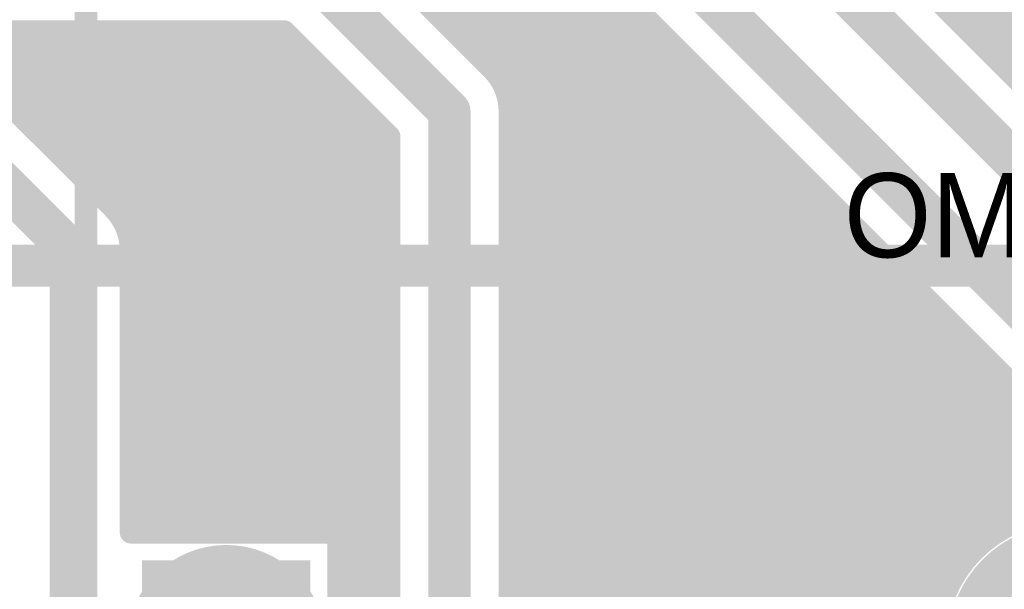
# Model space of a CAD drawing. Extents: x 7.17 to 14.1, y 4 to 11.75.
# Tile 169 of 214: x 10.26 to 10.61, y 8.43 to 8.64. Entities that reach past the tile are written whole.
import ezdxf

# ---------------------------------------------------------------- set-up
doc = ezdxf.new("R2010")
doc.units = 0
doc.layers.get('0').update_dxf_attribs({"linetype": 'CONTINUOUS'})
for name, color, linetype in [('BOTTOMLAYER', 5, 'CONTINUOUS'), ('BOTTOMSOLDER', 6, 'CONTINUOUS'), ('INTERNALPLANE1', 76, 'CONTINUOUS'), ('MECHANICAL1', 6, 'CONTINUOUS'), ('MULTILAYER', 9, 'CONTINUOUS'), ('TOPLAYER', 1, 'CONTINUOUS'), ('TOPOVERLAY', 2, 'CONTINUOUS'), ('TOPSOLDER', 216, 'CONTINUOUS')]:
    doc.layers.add(name, color=color, linetype=linetype)

# ---------------------------------------------------------------- blocks, each defined once
blk = doc.blocks.new('RELAY44_28')
at = {"layer": 'BOTTOMSOLDER', "const_width": 0.0375}
blk.add_lwpolyline([(0.28125, 0, 1), (0.31875, 0, 1)], format="xyb", close=True, dxfattribs=at)
at = {"layer": 'BOTTOMSOLDER'}
blk.add_solid([(0.03, -0.03), (0.03, 0.03), (-0.03, -0.03), (-0.03, 0.03)], dxfattribs=at)
at = {"layer": 'MECHANICAL1', "const_width": 0.008}
blk.add_lwpolyline([(-0.05, -0.05), (-0.05, 0.35)], dxfattribs=at)
at = {"layer": 'MULTILAYER', "const_width": 0.0335}
blk.add_lwpolyline([(0.28325, 0, 1), (0.31675, 0, 1)], format="xyb", close=True, dxfattribs=at)
at = {"layer": 'MULTILAYER'}
blk.add_solid([(0.026, -0.026), (0.026, 0.026), (-0.026, -0.026), (-0.026, 0.026)], dxfattribs=at)
at = {"layer": 'TOPOVERLAY', "const_width": 0.008}
blk.add_lwpolyline([(-0.05, -0.05), (-0.05, 0.35)], dxfattribs=at)
at = {"layer": 'TOPSOLDER', "const_width": 0.0375}
blk.add_lwpolyline([(0.28125, 0, 1), (0.31875, 0, 1)], format="xyb", close=True, dxfattribs=at)
at = {"layer": 'TOPSOLDER'}
blk.add_solid([(0.03, -0.03), (0.03, 0.03), (-0.03, -0.03), (-0.03, 0.03)], dxfattribs=at)

msp = doc.modelspace()

# ---------------------------------------------------------------- linework, layer by layer
at = {"layer": 'BOTTOMLAYER'}
for points, const_width in [([(10.40481, 8.8285), (10.66181, 8.5715)], 0.008), ([(10.411881, 8.8285), (10.668881, 8.5715)], 0.008), ([(10.418952, 8.8285), (10.675952, 8.5715)], 0.008), ([(10.607641, 8.620668), (10.815473, 8.8285)], 0.008), ([(10.418107, 8.810203), (10.65681, 8.5715)], 0.008), ([(10.402904, 8.795), (10.647904, 8.55)], 0.015), ([(10.382904, 8.765), (10.627904, 8.52)], 0.015), ([(10.36253, 8.7435), (10.646537, 8.459493)], 0.008), ([(10.369601, 8.7435), (10.794291, 8.31881)], 0.008), ([(10.373998, 8.7435), (10.612701, 8.504797)], 0.008), ([(10.368362, 8.730597), (10.63699, 8.461968)], 0.008), ([(10.370982, 8.720906), (10.62939, 8.462497)], 0.008), ([(10.371375, 8.713442), (10.622844, 8.461972)], 0.008), ([(10.370645, 8.7071), (10.617025, 8.460721)], 0.008), ([(10.369154, 8.70152), (10.611771, 8.458903)], 0.008), ([(10.367069, 8.696534), (10.606993, 8.45661)], 0.008), ([(10.364481, 8.692051), (10.602638, 8.453895)], 0.008), ([(10.361439, 8.688022), (10.598672, 8.450789)], 0.008), ([(10.406311, 8.638542), (10.442634, 8.674865)], 0.008), ([(10.604106, 8.624204), (10.653921, 8.674019)], 0.008), ([(10.37465, 8.670203), (10.42465, 8.620203)], 0.008), ([(10.409846, 8.635006), (10.446169, 8.671329)], 0.008), ([(10.413382, 8.631471), (10.449705, 8.667794)], 0.008), ([(10.589963, 8.638346), (10.620133, 8.668516)], 0.008), ([(10.593499, 8.634811), (10.626324, 8.667635)], 0.008), ([(10.597035, 8.631275), (10.633388, 8.667628)], 0.008), ([(10.60057, 8.627739), (10.64186, 8.669029)], 0.008), ([(10.416917, 8.627935), (10.45324, 8.664258)], 0.008), ([(10.420453, 8.6244), (10.456776, 8.660723)], 0.008), ([(10.359447, 8.655), (10.409447, 8.605)], 0.015), ([(10.423989, 8.620864), (10.460311, 8.657187)], 0.008), ([(10.42725, 8.617054), (10.463847, 8.653651)], 0.008), ([(10.429642, 8.612376), (10.467382, 8.650116)], 0.008), ([(10.430891, 8.606553), (10.470918, 8.64658)], 0.008), ([(10.430947, 8.599538), (10.474454, 8.643045)], 0.008), ([(10.430947, 8.592467), (10.477989, 8.639509)], 0.008), ([(10.430947, 8.585396), (10.481525, 8.635974)], 0.008), ([(10.22681, 8.6335), (10.350541, 8.6335)], 0.008), ([(10.22681, 8.6335), (10.28965, 8.57066)], 0.008), ([(10.232112, 8.6335), (10.387947, 8.477665)], 0.008), ([(10.239183, 8.6335), (10.387947, 8.484736)], 0.008), ([(10.239793, 8.620517), (10.252776, 8.6335)], 0.008), ([(10.243328, 8.616981), (10.259847, 8.6335)], 0.008), ([(10.246254, 8.6335), (10.387947, 8.491808)], 0.008), ([(10.246864, 8.613446), (10.266918, 8.6335)], 0.008), ([(10.250399, 8.60991), (10.273989, 8.6335)], 0.008), ([(10.253326, 8.6335), (10.387947, 8.498879)], 0.008), ([(10.253935, 8.606375), (10.28106, 8.6335)], 0.008), ([(10.25747, 8.602839), (10.288131, 8.6335)], 0.008), ([(10.260397, 8.6335), (10.387947, 8.50595)], 0.008), ([(10.261006, 8.599304), (10.295202, 8.6335)], 0.008), ([(10.264541, 8.595768), (10.302274, 8.6335)], 0.008), ([(10.267468, 8.6335), (10.387947, 8.513021)], 0.008), ([(10.268077, 8.592232), (10.309345, 8.6335)], 0.008), ([(10.271613, 8.588697), (10.316416, 8.6335)], 0.008), ([(10.274539, 8.6335), (10.387947, 8.520092)], 0.008), ([(10.275148, 8.585161), (10.323487, 8.6335)], 0.008), ([(10.278684, 8.581626), (10.330558, 8.6335)], 0.008), ([(10.28161, 8.6335), (10.387947, 8.527163)], 0.008), ([(10.282219, 8.57809), (10.337629, 8.6335)], 0.008), ([(10.285755, 8.574555), (10.3447, 8.6335)], 0.008), ([(10.288681, 8.6335), (10.387947, 8.534234)], 0.008), ([(10.28929, 8.571019), (10.351156, 8.632885)], 0.008), ([(10.295752, 8.6335), (10.387947, 8.541305)], 0.008), ([(10.302823, 8.6335), (10.387947, 8.548376)], 0.008), ([(10.309894, 8.6335), (10.387947, 8.555447)], 0.008), ([(10.316966, 8.6335), (10.387947, 8.562518)], 0.008), ([(10.324037, 8.6335), (10.387947, 8.56959)], 0.008), ([(10.331108, 8.6335), (10.387947, 8.576661)], 0.008), ([(10.338179, 8.6335), (10.387947, 8.583732)], 0.008), ([(10.34525, 8.6335), (10.387947, 8.590803)], 0.008), ([(10.350541, 8.6335), (10.387947, 8.596094)], 0.008), ([(10.430947, 8.578325), (10.48506, 8.632438)], 0.008), ([(10.204904, 8.625), (10.274447, 8.555457)], 0.015), ([(10.29249, 8.567148), (10.354692, 8.62935)], 0.008), ([(10.430947, 8.571254), (10.488596, 8.628903)], 0.008), ([(10.2948, 8.562386), (10.358227, 8.625814)], 0.008), ([(10.430947, 8.564183), (10.492131, 8.625367)], 0.008), ([(10.295924, 8.55644), (10.361763, 8.622278)], 0.008), ([(10.430947, 8.557112), (10.495667, 8.621832)], 0.008), ([(10.295947, 8.549391), (10.365298, 8.618743)], 0.008), ([(10.430947, 8.55004), (10.499202, 8.618296)], 0.008), ([(10.295947, 8.54232), (10.368834, 8.615207)], 0.008), ([(10.430947, 8.542969), (10.502738, 8.61476)], 0.008), ([(10.295947, 8.535249), (10.37237, 8.611672)], 0.008), ([(10.429412, 8.612978), (10.595083, 8.447307)], 0.008), ([(10.430947, 8.535898), (10.506274, 8.611225)], 0.008), ([(10.295947, 8.528178), (10.375905, 8.608136)], 0.008), ([(10.409447, 8.319543), (10.409447, 8.605)], 0.015), ([(10.430947, 8.528827), (10.509809, 8.607689)], 0.008), ([(10.295947, 8.521107), (10.379441, 8.604601)], 0.008), ([(10.430947, 8.319543), (10.430947, 8.605)], 0.008), ([(10.430947, 8.604372), (10.591867, 8.443451)], 0.008), ([(10.430947, 8.521756), (10.513345, 8.604154)], 0.008), ([(10.295947, 8.514036), (10.382976, 8.601065)], 0.008), ([(10.430947, 8.514685), (10.51688, 8.600618)], 0.008), ([(10.295947, 8.506965), (10.386512, 8.59753)], 0.008), ([(10.387947, 8.328449), (10.387947, 8.596094)], 0.008), ([(10.430947, 8.597301), (10.589037, 8.43921)], 0.008), ([(10.430947, 8.507614), (10.520416, 8.597083)], 0.008), ([(10.430947, 8.500543), (10.523951, 8.593547)], 0.008), ([(10.295947, 8.499894), (10.387947, 8.591894)], 0.008), ([(10.430947, 8.590229), (10.586618, 8.434559)], 0.008), ([(10.430947, 8.493472), (10.527487, 8.590011)], 0.008), ([(10.430947, 8.486401), (10.531022, 8.586476)], 0.008), ([(10.295947, 8.492823), (10.387947, 8.584823)], 0.008), ([(10.430947, 8.583158), (10.584655, 8.42945)], 0.008), ([(10.430947, 8.47933), (10.534558, 8.58294)], 0.008), ([(10.430947, 8.472258), (10.538094, 8.579405)], 0.008), ([(10.295947, 8.485751), (10.387947, 8.577751)], 0.008), ([(10.430947, 8.576087), (10.583227, 8.423807)], 0.008), ([(10.430947, 8.465187), (10.541629, 8.575869)], 0.008), ([(10.430947, 8.458116), (10.545165, 8.572334)], 0.008), ([(10.295947, 8.47868), (10.387947, 8.57068)], 0.008), ([(10.430947, 8.569016), (10.58247, 8.417494)], 0.008), ([(10.430947, 8.451045), (10.5487, 8.568798)], 0.008), ([(10.293875, 8.564666), (10.387947, 8.470594)], 0.008), ([(10.430947, 8.443974), (10.552236, 8.565263)], 0.008), ([(10.295947, 8.471609), (10.387947, 8.563609)], 0.008), ([(10.430947, 8.561945), (10.582642, 8.41025)], 0.008), ([(10.430947, 8.436903), (10.555771, 8.561727)], 0.008), ([(10.274447, 8.355), (10.274447, 8.555457)], 0.015), ([(10.430947, 8.429832), (10.559307, 8.558192)], 0.008), ([(10.295947, 8.464538), (10.387947, 8.556538)], 0.008), ([(10.295947, 8.555523), (10.387947, 8.463523)], 0.008), ([(10.295947, 8.455), (10.295947, 8.555457)], 0.008), ([(10.430947, 8.554874), (10.58438, 8.40144)], 0.008), ([(10.430947, 8.422761), (10.562842, 8.554656)], 0.008), ([(10.430947, 8.41569), (10.566378, 8.55112)], 0.008), ([(10.295947, 8.457467), (10.387947, 8.549467)], 0.008), ([(10.295947, 8.548452), (10.387947, 8.456452)], 0.008), ([(10.430947, 8.547803), (10.590993, 8.387757)], 0.008), ([(10.430947, 8.408618), (10.569913, 8.547585)], 0.008), ([(10.430947, 8.401547), (10.573449, 8.544049)], 0.008), ([(10.295947, 8.541381), (10.387947, 8.449381)], 0.008), ([(10.300551, 8.455), (10.387947, 8.542396)], 0.008), ([(10.430947, 8.540732), (10.799009, 8.172669)], 0.008), ([(10.430947, 8.394476), (10.576985, 8.540514)], 0.008), ([(10.430947, 8.387405), (10.58052, 8.536978)], 0.008), ([(10.295947, 8.53431), (10.387947, 8.44231)], 0.008), ([(10.307622, 8.455), (10.387947, 8.535325)], 0.008), ([(10.430947, 8.533661), (10.795474, 8.169134)], 0.008), ([(10.430947, 8.380334), (10.584056, 8.533443)], 0.008), ([(10.430947, 8.373263), (10.587591, 8.529907)], 0.008), ([(10.295947, 8.527239), (10.368186, 8.455)], 0.008), ([(10.314693, 8.455), (10.387947, 8.528254)], 0.008), ([(10.430947, 8.52659), (10.791938, 8.165598)], 0.008), ([(10.430947, 8.366192), (10.591127, 8.526372)], 0.008), ([(10.430947, 8.359121), (10.594662, 8.522836)], 0.008), ([(10.295947, 8.520168), (10.361115, 8.455)], 0.008), ([(10.321764, 8.455), (10.387947, 8.521183)], 0.008), ([(10.430947, 8.519519), (10.788403, 8.162063)], 0.008), ([(10.430947, 8.35205), (10.598198, 8.5193)], 0.008), ([(10.430947, 8.344979), (10.601733, 8.515765)], 0.008), ([(10.295947, 8.513096), (10.354043, 8.455)], 0.008), ([(10.328835, 8.455), (10.387947, 8.514112)], 0.008), ([(10.430947, 8.512447), (10.784867, 8.158527)], 0.008), ([(10.430947, 8.337908), (10.605269, 8.512229)], 0.008), ([(10.430947, 8.330836), (10.608804, 8.508694)], 0.008), ([(10.295947, 8.506025), (10.346972, 8.455)], 0.008), ([(10.335907, 8.455), (10.387947, 8.507041)], 0.008), ([(10.430947, 8.505376), (10.781332, 8.154992)], 0.008), ([(10.430947, 8.323765), (10.61234, 8.505158)], 0.008), ([(10.430727, 8.316474), (10.616211, 8.501958)], 0.008), ([(10.295947, 8.498954), (10.339901, 8.455)], 0.008), ([(10.342978, 8.455), (10.387947, 8.499969)], 0.008), ([(10.371404, 8.25008), (10.620972, 8.499648)], 0.008), ([(10.371404, 8.243009), (10.626918, 8.498523)], 0.008), ([(10.371404, 8.235938), (10.633966, 8.4985)], 0.008), ([(10.371404, 8.228867), (10.641037, 8.4985)], 0.008), ([(10.430947, 8.498305), (10.777796, 8.151456)], 0.008), ([(10.605146, 8.455537), (10.648108, 8.4985)], 0.008), ([(10.295947, 8.491883), (10.33283, 8.455)], 0.008), ([(10.350049, 8.455), (10.387947, 8.492898)], 0.008), ([(10.430947, 8.491234), (10.774261, 8.147921)], 0.008), ([(10.295947, 8.484812), (10.325759, 8.455)], 0.008), ([(10.35712, 8.455), (10.387947, 8.485827)], 0.008), ([(10.430947, 8.484163), (10.770725, 8.144385)], 0.008), ([(10.295947, 8.477741), (10.318688, 8.455)], 0.008), ([(10.364191, 8.455), (10.387947, 8.478756)], 0.008), ([(10.430947, 8.477092), (10.767189, 8.14085)], 0.008), ([(10.295947, 8.47067), (10.311617, 8.455)], 0.008), ([(10.369904, 8.453642), (10.387947, 8.471685)], 0.008), ([(10.430947, 8.470021), (10.763654, 8.137314)], 0.008), ([(10.295947, 8.463599), (10.304546, 8.455)], 0.008), ([(10.369904, 8.446571), (10.387947, 8.464614)], 0.008), ([(10.430947, 8.46295), (10.760118, 8.133779)], 0.008), ([(10.369904, 8.4395), (10.387947, 8.457543)], 0.008), ([(10.430947, 8.455879), (10.756583, 8.130243)], 0.008), ([(10.295947, 8.455), (10.369904, 8.455)], 0.008), ([(10.369904, 8.375), (10.369904, 8.455)], 0.008), ([(10.369904, 8.453282), (10.387947, 8.435239)], 0.008), ([(10.369904, 8.432429), (10.387947, 8.450472)], 0.008), ([(10.430947, 8.448807), (10.753047, 8.126707)], 0.008), ([(10.369904, 8.446211), (10.387947, 8.428168)], 0.008), ([(10.369904, 8.425358), (10.387947, 8.443401)], 0.008), ([(10.430947, 8.441736), (10.749512, 8.123172)], 0.008), ([(10.369904, 8.439139), (10.387947, 8.421097)], 0.008), ([(10.371404, 8.221796), (10.589367, 8.439758)], 0.008), ([(10.369904, 8.418287), (10.387947, 8.436329)], 0.008), ([(10.430947, 8.434665), (10.745976, 8.119636)], 0.008), ([(10.369904, 8.432068), (10.387947, 8.414025)], 0.008)]:
    msp.add_lwpolyline(points, dxfattribs=dict(at, const_width=const_width))
for points, const_width in [([(10.404311, 8.638542, 1), (10.408311, 8.638542, 1)], 0.004), ([(10.475989, 8.639509, 1), (10.479989, 8.639509, 1)], 0.004), ([(10.587964, 8.638346, 1), (10.591964, 8.638346, 1)], 0.004), ([(10.407846, 8.635006, 1), (10.411846, 8.635006, 1)], 0.004), ([(10.479525, 8.635974, 1), (10.483525, 8.635974, 1)], 0.004), ([(10.591499, 8.634811, 1), (10.595499, 8.634811, 1)], 0.004), ([(10.250776, 8.6335, 1), (10.254776, 8.6335, 1)], 0.004), ([(10.251326, 8.6335, 1), (10.255326, 8.6335, 1)], 0.004), ([(10.257847, 8.6335, 1), (10.261847, 8.6335, 1)], 0.004), ([(10.258397, 8.6335, 1), (10.262397, 8.6335, 1)], 0.004), ([(10.264918, 8.6335, 1), (10.268918, 8.6335, 1)], 0.004), ([(10.265468, 8.6335, 1), (10.269468, 8.6335, 1)], 0.004), ([(10.271989, 8.6335, 1), (10.275989, 8.6335, 1)], 0.004), ([(10.272539, 8.6335, 1), (10.276539, 8.6335, 1)], 0.004), ([(10.27906, 8.6335, 1), (10.28306, 8.6335, 1)], 0.004), ([(10.27961, 8.6335, 1), (10.28361, 8.6335, 1)], 0.004), ([(10.286131, 8.6335, 1), (10.290131, 8.6335, 1)], 0.004), ([(10.286681, 8.6335, 1), (10.290681, 8.6335, 1)], 0.004), ([(10.293202, 8.6335, 1), (10.297202, 8.6335, 1)], 0.004), ([(10.293752, 8.6335, 1), (10.297752, 8.6335, 1)], 0.004), ([(10.300273, 8.6335, 1), (10.304274, 8.6335, 1)], 0.004), ([(10.300823, 8.6335, 1), (10.304823, 8.6335, 1)], 0.004), ([(10.307345, 8.6335, 1), (10.311345, 8.6335, 1)], 0.004), ([(10.307894, 8.6335, 1), (10.311894, 8.6335, 1)], 0.004), ([(10.314416, 8.6335, 1), (10.318416, 8.6335, 1)], 0.004), ([(10.314965, 8.6335, 1), (10.318965, 8.6335, 1)], 0.004), ([(10.321487, 8.6335, 1), (10.325487, 8.6335, 1)], 0.004), ([(10.322037, 8.6335, 1), (10.326037, 8.6335, 1)], 0.004), ([(10.328558, 8.6335, 1), (10.332558, 8.6335, 1)], 0.004), ([(10.329108, 8.6335, 1), (10.333108, 8.6335, 1)], 0.004), ([(10.335629, 8.6335, 1), (10.339629, 8.6335, 1)], 0.004), ([(10.336179, 8.6335, 1), (10.340179, 8.6335, 1)], 0.004), ([(10.3427, 8.6335, 1), (10.3467, 8.6335, 1)], 0.004), ([(10.34325, 8.6335, 1), (10.34725, 8.6335, 1)], 0.004), ([(10.348541, 8.6335, 1), (10.352541, 8.6335, 1)], 0.004), ([(10.348541, 8.6335, 1), (10.352541, 8.6335, 1)], 0.004), ([(10.349156, 8.632885, 1), (10.353156, 8.632885, 1)], 0.004), ([(10.411382, 8.631471, 1), (10.415382, 8.631471, 1)], 0.004), ([(10.48306, 8.632438, 1), (10.48706, 8.632438, 1)], 0.004), ([(10.595035, 8.631275, 1), (10.599035, 8.631275, 1)], 0.004), ([(10.352692, 8.62935, 1), (10.356692, 8.62935, 1)], 0.004), ([(10.414917, 8.627935, 1), (10.418917, 8.627935, 1)], 0.004), ([(10.486596, 8.628903, 1), (10.490596, 8.628903, 1)], 0.004), ([(10.59857, 8.627739, 1), (10.60257, 8.627739, 1)], 0.004), ([(10.356227, 8.625814, 1), (10.360227, 8.625814, 1)], 0.004), ([(10.418453, 8.6244, 1), (10.422453, 8.6244, 1)], 0.004), ([(10.490131, 8.625367, 1), (10.494131, 8.625367, 1)], 0.004), ([(10.602106, 8.624204, 1), (10.606106, 8.624204, 1)], 0.004), ([(10.359763, 8.622278, 1), (10.363763, 8.622278, 1)], 0.004), ([(10.421988, 8.620864, 1), (10.425989, 8.620864, 1)], 0.004), ([(10.493667, 8.621832, 1), (10.497667, 8.621832, 1)], 0.004), ([(10.605641, 8.620668, 1), (10.609641, 8.620668, 1)], 0.004), ([(10.363299, 8.618743, 1), (10.367299, 8.618743, 1)], 0.004), ([(10.42265, 8.620203, 1), (10.42665, 8.620203, 1)], 0.004), ([(10.42265, 8.620203, 1), (10.42665, 8.620203, 1)], 0.004), ([(10.42265, 8.620203, 1), (10.42665, 8.620203, 1)], 0.004), ([(10.497202, 8.618296, 1), (10.501202, 8.618296, 1)], 0.004), ([(10.366834, 8.615207, 1), (10.370834, 8.615207, 1)], 0.004), ([(10.42525, 8.617054, 1), (10.42925, 8.617054, 1)], 0.004), ([(10.500738, 8.61476, 1), (10.504738, 8.61476, 1)], 0.004), ([(10.37037, 8.611672, 1), (10.37437, 8.611672, 1)], 0.004), ([(10.427412, 8.612978, 1), (10.431412, 8.612978, 1)], 0.004), ([(10.427642, 8.612376, 1), (10.431642, 8.612376, 1)], 0.004), ([(10.504274, 8.611225, 1), (10.508273, 8.611225, 1)], 0.004), ([(10.373905, 8.608136, 1), (10.377905, 8.608136, 1)], 0.004), ([(10.405697, 8.605, 1), (10.413197, 8.605, 1)], 0.0075), ([(10.405697, 8.605, 1), (10.413197, 8.605, 1)], 0.0075), ([(10.507809, 8.607689, 1), (10.511809, 8.607689, 1)], 0.004), ([(10.251935, 8.606375, 1), (10.255935, 8.606375, 1)], 0.004), ([(10.377441, 8.604601, 1), (10.381441, 8.604601, 1)], 0.004), ([(10.428891, 8.606553, 1), (10.432891, 8.606553, 1)], 0.004), ([(10.428947, 8.605, 1), (10.432947, 8.605, 1)], 0.004), ([(10.428947, 8.605, 1), (10.432947, 8.605, 1)], 0.004), ([(10.428947, 8.605, 1), (10.432947, 8.605, 1)], 0.004), ([(10.428947, 8.604372, 1), (10.432947, 8.604372, 1)], 0.004), ([(10.511345, 8.604154, 1), (10.515345, 8.604154, 1)], 0.004), ([(10.25547, 8.602839, 1), (10.25947, 8.602839, 1)], 0.004), ([(10.380976, 8.601065, 1), (10.384976, 8.601065, 1)], 0.004), ([(10.51488, 8.600618, 1), (10.51888, 8.600618, 1)], 0.004), ([(10.259006, 8.599304, 1), (10.263006, 8.599304, 1)], 0.004), ([(10.384512, 8.59753, 1), (10.388512, 8.59753, 1)], 0.004), ([(10.385947, 8.596094, 1), (10.389947, 8.596094, 1)], 0.004), ([(10.385947, 8.596094, 1), (10.389947, 8.596094, 1)], 0.004), ([(10.428947, 8.599538, 1), (10.432947, 8.599538, 1)], 0.004), ([(10.428947, 8.597301, 1), (10.432947, 8.597301, 1)], 0.004), ([(10.518416, 8.597083, 1), (10.522416, 8.597083, 1)], 0.004), ([(10.262541, 8.595768, 1), (10.266542, 8.595768, 1)], 0.004), ([(10.521951, 8.593547, 1), (10.525951, 8.593547, 1)], 0.004), ([(10.266077, 8.592232, 1), (10.270077, 8.592232, 1)], 0.004), ([(10.385947, 8.591894, 1), (10.389947, 8.591894, 1)], 0.004), ([(10.385947, 8.590803, 1), (10.389947, 8.590803, 1)], 0.004), ([(10.428947, 8.592467, 1), (10.432947, 8.592467, 1)], 0.004), ([(10.428947, 8.590229, 1), (10.432947, 8.590229, 1)], 0.004), ([(10.525487, 8.590011, 1), (10.529487, 8.590011, 1)], 0.004), ([(10.269613, 8.588697, 1), (10.273613, 8.588697, 1)], 0.004), ([(10.529022, 8.586476, 1), (10.533022, 8.586476, 1)], 0.004), ([(10.273148, 8.585161, 1), (10.277148, 8.585161, 1)], 0.004), ([(10.385947, 8.584823, 1), (10.389947, 8.584823, 1)], 0.004), ([(10.385947, 8.583732, 1), (10.389947, 8.583732, 1)], 0.004), ([(10.428947, 8.585396, 1), (10.432947, 8.585396, 1)], 0.004), ([(10.428947, 8.583158, 1), (10.432947, 8.583158, 1)], 0.004), ([(10.532558, 8.58294, 1), (10.536558, 8.58294, 1)], 0.004), ([(10.276684, 8.581626, 1), (10.280684, 8.581626, 1)], 0.004), ([(10.536093, 8.579405, 1), (10.540093, 8.579405, 1)], 0.004), ([(10.280219, 8.57809, 1), (10.284219, 8.57809, 1)], 0.004), ([(10.385947, 8.577751, 1), (10.389947, 8.577751, 1)], 0.004), ([(10.385947, 8.576661, 1), (10.389947, 8.576661, 1)], 0.004), ([(10.428947, 8.578325, 1), (10.432947, 8.578325, 1)], 0.004), ([(10.428947, 8.576087, 1), (10.432947, 8.576087, 1)], 0.004), ([(10.539629, 8.575869, 1), (10.543629, 8.575869, 1)], 0.004), ([(10.283755, 8.574555, 1), (10.287755, 8.574555, 1)], 0.004), ([(10.543165, 8.572334, 1), (10.547165, 8.572334, 1)], 0.004), ([(10.28729, 8.571019, 1), (10.29129, 8.571019, 1)], 0.004), ([(10.28765, 8.57066, 1), (10.29165, 8.57066, 1)], 0.004), ([(10.28765, 8.57066, 1), (10.29165, 8.57066, 1)], 0.004), ([(10.28765, 8.57066, 1), (10.29165, 8.57066, 1)], 0.004), ([(10.385947, 8.57068, 1), (10.389947, 8.57068, 1)], 0.004), ([(10.385947, 8.56959, 1), (10.389947, 8.56959, 1)], 0.004), ([(10.428947, 8.571254, 1), (10.432947, 8.571254, 1)], 0.004), ([(10.428947, 8.569016, 1), (10.432947, 8.569016, 1)], 0.004), ([(10.5467, 8.568798, 1), (10.5507, 8.568798, 1)], 0.004), ([(10.290491, 8.567148, 1), (10.294491, 8.567148, 1)], 0.004), ([(10.291875, 8.564666, 1), (10.295875, 8.564666, 1)], 0.004), ([(10.550236, 8.565263, 1), (10.554236, 8.565263, 1)], 0.004), ([(10.2928, 8.562386, 1), (10.2968, 8.562386, 1)], 0.004), ([(10.385947, 8.563609, 1), (10.389947, 8.563609, 1)], 0.004), ([(10.385947, 8.562518, 1), (10.389947, 8.562518, 1)], 0.004), ([(10.428947, 8.564183, 1), (10.432947, 8.564183, 1)], 0.004), ([(10.428947, 8.561945, 1), (10.432947, 8.561945, 1)], 0.004), ([(10.553771, 8.561727, 1), (10.557771, 8.561727, 1)], 0.004), ([(10.270697, 8.555457, 1), (10.278197, 8.555457, 1)], 0.0075), ([(10.270697, 8.555457, 1), (10.278197, 8.555457, 1)], 0.0075), ([(10.557307, 8.558192, 1), (10.561307, 8.558192, 1)], 0.004), ([(10.293924, 8.55644, 1), (10.297925, 8.55644, 1)], 0.004), ([(10.293947, 8.555523, 1), (10.297947, 8.555523, 1)], 0.004), ([(10.293947, 8.555457, 1), (10.297947, 8.555457, 1)], 0.004), ([(10.293947, 8.555457, 1), (10.297947, 8.555457, 1)], 0.004), ([(10.293947, 8.555457, 1), (10.297947, 8.555457, 1)], 0.004), ([(10.385947, 8.556538, 1), (10.389947, 8.556538, 1)], 0.004), ([(10.385947, 8.555447, 1), (10.389947, 8.555447, 1)], 0.004), ([(10.428947, 8.557112, 1), (10.432947, 8.557112, 1)], 0.004), ([(10.428947, 8.554874, 1), (10.432947, 8.554874, 1)], 0.004), ([(10.560842, 8.554656, 1), (10.564842, 8.554656, 1)], 0.004), ([(10.564378, 8.55112, 1), (10.568378, 8.55112, 1)], 0.004), ([(10.293947, 8.549391, 1), (10.297947, 8.549391, 1)], 0.004), ([(10.293947, 8.548452, 1), (10.297947, 8.548452, 1)], 0.004), ([(10.385947, 8.549467, 1), (10.389947, 8.549467, 1)], 0.004), ([(10.385947, 8.548376, 1), (10.389947, 8.548376, 1)], 0.004), ([(10.428947, 8.55004, 1), (10.432947, 8.55004, 1)], 0.004), ([(10.428947, 8.547803, 1), (10.432947, 8.547803, 1)], 0.004), ([(10.567913, 8.547585, 1), (10.571913, 8.547585, 1)], 0.004), ([(10.571449, 8.544049, 1), (10.575449, 8.544049, 1)], 0.004), ([(10.293947, 8.54232, 1), (10.297947, 8.54232, 1)], 0.004), ([(10.293947, 8.541381, 1), (10.297947, 8.541381, 1)], 0.004), ([(10.385947, 8.542396, 1), (10.389947, 8.542396, 1)], 0.004), ([(10.385947, 8.541305, 1), (10.389947, 8.541305, 1)], 0.004), ([(10.428947, 8.542969, 1), (10.432947, 8.542969, 1)], 0.004), ([(10.428947, 8.540732, 1), (10.432947, 8.540732, 1)], 0.004), ([(10.574984, 8.540514, 1), (10.578985, 8.540514, 1)], 0.004), ([(10.57852, 8.536978, 1), (10.58252, 8.536978, 1)], 0.004), ([(10.293947, 8.535249, 1), (10.297947, 8.535249, 1)], 0.004), ([(10.293947, 8.53431, 1), (10.297947, 8.53431, 1)], 0.004), ([(10.385947, 8.535325, 1), (10.389947, 8.535325, 1)], 0.004), ([(10.385947, 8.534234, 1), (10.389947, 8.534234, 1)], 0.004), ([(10.428947, 8.535898, 1), (10.432947, 8.535898, 1)], 0.004), ([(10.428947, 8.533661, 1), (10.432947, 8.533661, 1)], 0.004), ([(10.582056, 8.533443, 1), (10.586056, 8.533443, 1)], 0.004), ([(10.585591, 8.529907, 1), (10.589591, 8.529907, 1)], 0.004), ([(10.293947, 8.528178, 1), (10.297947, 8.528178, 1)], 0.004), ([(10.293947, 8.527239, 1), (10.297947, 8.527239, 1)], 0.004), ([(10.385947, 8.528254, 1), (10.389947, 8.528254, 1)], 0.004), ([(10.385947, 8.527163, 1), (10.389947, 8.527163, 1)], 0.004), ([(10.428947, 8.528827, 1), (10.432947, 8.528827, 1)], 0.004), ([(10.428947, 8.52659, 1), (10.432947, 8.52659, 1)], 0.004), ([(10.589127, 8.526372, 1), (10.593127, 8.526372, 1)], 0.004), ([(10.592662, 8.522836, 1), (10.596662, 8.522836, 1)], 0.004), ([(10.293947, 8.521107, 1), (10.297947, 8.521107, 1)], 0.004), ([(10.293947, 8.520168, 1), (10.297947, 8.520168, 1)], 0.004), ([(10.385947, 8.521183, 1), (10.389947, 8.521183, 1)], 0.004), ([(10.385947, 8.520092, 1), (10.389947, 8.520092, 1)], 0.004), ([(10.428947, 8.521756, 1), (10.432947, 8.521756, 1)], 0.004), ([(10.428947, 8.519519, 1), (10.432947, 8.519519, 1)], 0.004), ([(10.596198, 8.5193, 1), (10.600198, 8.5193, 1)], 0.004), ([(10.599733, 8.515765, 1), (10.603733, 8.515765, 1)], 0.004), ([(10.293947, 8.514036, 1), (10.297947, 8.514036, 1)], 0.004), ([(10.293947, 8.513096, 1), (10.297947, 8.513096, 1)], 0.004), ([(10.385947, 8.514112, 1), (10.389947, 8.514112, 1)], 0.004), ([(10.385947, 8.513021, 1), (10.389947, 8.513021, 1)], 0.004), ([(10.428947, 8.514685, 1), (10.432947, 8.514685, 1)], 0.004), ([(10.428947, 8.512447, 1), (10.432947, 8.512447, 1)], 0.004), ([(10.603269, 8.512229, 1), (10.607269, 8.512229, 1)], 0.004), ([(10.606805, 8.508694, 1), (10.610805, 8.508694, 1)], 0.004), ([(10.293947, 8.506965, 1), (10.297947, 8.506965, 1)], 0.004), ([(10.293947, 8.506025, 1), (10.297947, 8.506025, 1)], 0.004), ([(10.385947, 8.507041, 1), (10.389947, 8.507041, 1)], 0.004), ([(10.385947, 8.50595, 1), (10.389947, 8.50595, 1)], 0.004), ([(10.428947, 8.507614, 1), (10.432947, 8.507614, 1)], 0.004), ([(10.428947, 8.505376, 1), (10.432947, 8.505376, 1)], 0.004), ([(10.293947, 8.499894, 1), (10.297947, 8.499894, 1)], 0.004), ([(10.293947, 8.498954, 1), (10.297947, 8.498954, 1)], 0.004), ([(10.385947, 8.499969, 1), (10.389947, 8.499969, 1)], 0.004), ([(10.385947, 8.498879, 1), (10.389947, 8.498879, 1)], 0.004), ([(10.428947, 8.500543, 1), (10.432947, 8.500543, 1)], 0.004), ([(10.428947, 8.498305, 1), (10.432947, 8.498305, 1)], 0.004), ([(10.293947, 8.492823, 1), (10.297947, 8.492823, 1)], 0.004), ([(10.293947, 8.491883, 1), (10.297947, 8.491883, 1)], 0.004), ([(10.385947, 8.492898, 1), (10.389947, 8.492898, 1)], 0.004), ([(10.385947, 8.491808, 1), (10.389947, 8.491808, 1)], 0.004), ([(10.428947, 8.493472, 1), (10.432947, 8.493472, 1)], 0.004), ([(10.428947, 8.491234, 1), (10.432947, 8.491234, 1)], 0.004), ([(10.293947, 8.485751, 1), (10.297947, 8.485751, 1)], 0.004), ([(10.293947, 8.484812, 1), (10.297947, 8.484812, 1)], 0.004), ([(10.385947, 8.485827, 1), (10.389947, 8.485827, 1)], 0.004), ([(10.385947, 8.484736, 1), (10.389947, 8.484736, 1)], 0.004), ([(10.428947, 8.486401, 1), (10.432947, 8.486401, 1)], 0.004), ([(10.428947, 8.484163, 1), (10.432947, 8.484163, 1)], 0.004), ([(10.293947, 8.47868, 1), (10.297947, 8.47868, 1)], 0.004), ([(10.293947, 8.477741, 1), (10.297947, 8.477741, 1)], 0.004), ([(10.385947, 8.478756, 1), (10.389947, 8.478756, 1)], 0.004), ([(10.385947, 8.477665, 1), (10.389947, 8.477665, 1)], 0.004), ([(10.428947, 8.47933, 1), (10.432947, 8.47933, 1)], 0.004), ([(10.428947, 8.477092, 1), (10.432947, 8.477092, 1)], 0.004), ([(10.293947, 8.471609, 1), (10.297947, 8.471609, 1)], 0.004), ([(10.293947, 8.47067, 1), (10.297947, 8.47067, 1)], 0.004), ([(10.385947, 8.471685, 1), (10.389947, 8.471685, 1)], 0.004), ([(10.385947, 8.470594, 1), (10.389947, 8.470594, 1)], 0.004), ([(10.428947, 8.472258, 1), (10.432947, 8.472258, 1)], 0.004), ([(10.428947, 8.470021, 1), (10.432947, 8.470021, 1)], 0.004), ([(10.293947, 8.464538, 1), (10.297947, 8.464538, 1)], 0.004), ([(10.293947, 8.463599, 1), (10.297947, 8.463599, 1)], 0.004), ([(10.385947, 8.464614, 1), (10.389947, 8.464614, 1)], 0.004), ([(10.385947, 8.463523, 1), (10.389947, 8.463523, 1)], 0.004), ([(10.428947, 8.465187, 1), (10.432947, 8.465187, 1)], 0.004), ([(10.428947, 8.46295, 1), (10.432947, 8.46295, 1)], 0.004), ([(10.677404, 8.415, 1), (10.582404, 8.415, 1)], 0.008), ([(10.293947, 8.457467, 1), (10.297947, 8.457467, 1)], 0.004), ([(10.385947, 8.457543, 1), (10.389947, 8.457543, 1)], 0.004), ([(10.385947, 8.456452, 1), (10.389947, 8.456452, 1)], 0.004), ([(10.428947, 8.458116, 1), (10.432947, 8.458116, 1)], 0.004), ([(10.428947, 8.455879, 1), (10.432947, 8.455879, 1)], 0.004), ([(10.604994, 8.45661, 1), (10.608994, 8.45661, 1)], 0.004), ([(10.293947, 8.455, 1), (10.297947, 8.455, 1)], 0.004), ([(10.293947, 8.455, 1), (10.297947, 8.455, 1)], 0.004), ([(10.298551, 8.455, 1), (10.302551, 8.455, 1)], 0.004), ([(10.302546, 8.455, 1), (10.306546, 8.455, 1)], 0.004), ([(10.305622, 8.455, 1), (10.309622, 8.455, 1)], 0.004), ([(10.309617, 8.455, 1), (10.313617, 8.455, 1)], 0.004), ([(10.312693, 8.455, 1), (10.316693, 8.455, 1)], 0.004), ([(10.316688, 8.455, 1), (10.320688, 8.455, 1)], 0.004), ([(10.319764, 8.455, 1), (10.323764, 8.455, 1)], 0.004), ([(10.323759, 8.455, 1), (10.327759, 8.455, 1)], 0.004), ([(10.326835, 8.455, 1), (10.330835, 8.455, 1)], 0.004), ([(10.33083, 8.455, 1), (10.33483, 8.455, 1)], 0.004), ([(10.333906, 8.455, 1), (10.337907, 8.455, 1)], 0.004), ([(10.337901, 8.455, 1), (10.341901, 8.455, 1)], 0.004), ([(10.340978, 8.455, 1), (10.344978, 8.455, 1)], 0.004), ([(10.344972, 8.455, 1), (10.348972, 8.455, 1)], 0.004), ([(10.348049, 8.455, 1), (10.352049, 8.455, 1)], 0.004), ([(10.352044, 8.455, 1), (10.356044, 8.455, 1)], 0.004), ([(10.35512, 8.455, 1), (10.35912, 8.455, 1)], 0.004), ([(10.359115, 8.455, 1), (10.363115, 8.455, 1)], 0.004), ([(10.362191, 8.455, 1), (10.366191, 8.455, 1)], 0.004), ([(10.366186, 8.455, 1), (10.370186, 8.455, 1)], 0.004), ([(10.367904, 8.455, 1), (10.371904, 8.455, 1)], 0.004), ([(10.367904, 8.455, 1), (10.371904, 8.455, 1)], 0.004), ([(10.367904, 8.453642, 1), (10.371904, 8.453642, 1)], 0.004), ([(10.367904, 8.453282, 1), (10.371904, 8.453282, 1)], 0.004), ([(10.600637, 8.453895, 1), (10.604638, 8.453895, 1)], 0.004), ([(10.603146, 8.455537, 1), (10.607146, 8.455537, 1)], 0.004), ([(10.385947, 8.450472, 1), (10.389947, 8.450472, 1)], 0.004), ([(10.385947, 8.449381, 1), (10.389947, 8.449381, 1)], 0.004), ([(10.428947, 8.451045, 1), (10.432947, 8.451045, 1)], 0.004), ([(10.428947, 8.448807, 1), (10.432947, 8.448807, 1)], 0.004), ([(10.596672, 8.450789, 1), (10.600672, 8.450789, 1)], 0.004), ([(10.367904, 8.446571, 1), (10.371904, 8.446571, 1)], 0.004), ([(10.367904, 8.446211, 1), (10.371904, 8.446211, 1)], 0.004), ([(10.593083, 8.447307, 1), (10.597083, 8.447307, 1)], 0.004), ([(10.385947, 8.443401, 1), (10.389947, 8.443401, 1)], 0.004), ([(10.385947, 8.44231, 1), (10.389947, 8.44231, 1)], 0.004), ([(10.428947, 8.443974, 1), (10.432947, 8.443974, 1)], 0.004), ([(10.428947, 8.441736, 1), (10.432947, 8.441736, 1)], 0.004), ([(10.589868, 8.443451, 1), (10.593867, 8.443451, 1)], 0.004), ([(10.367904, 8.4395, 1), (10.371904, 8.4395, 1)], 0.004), ([(10.367904, 8.439139, 1), (10.371904, 8.439139, 1)], 0.004), ([(10.587037, 8.43921, 1), (10.591037, 8.43921, 1)], 0.004), ([(10.587367, 8.439758, 1), (10.591367, 8.439758, 1)], 0.004), ([(10.385947, 8.436329, 1), (10.389947, 8.436329, 1)], 0.004), ([(10.385947, 8.435239, 1), (10.389947, 8.435239, 1)], 0.004), ([(10.428947, 8.436903, 1), (10.432947, 8.436903, 1)], 0.004), ([(10.428947, 8.434665, 1), (10.432947, 8.434665, 1)], 0.004), ([(10.367904, 8.432429, 1), (10.371904, 8.432429, 1)], 0.004), ([(10.367904, 8.432068, 1), (10.371904, 8.432068, 1)], 0.004), ([(10.584618, 8.434559, 1), (10.588618, 8.434559, 1)], 0.004)]:
    msp.add_lwpolyline(points, format="xyb", close=True, dxfattribs=dict(at, const_width=const_width))
at = {"layer": 'BOTTOMLAYER', "const_width": 0.008}
for points in [[(10.42465, 8.620203, -0.198912), (10.430947, 8.605)], [(10.42465, 8.620203, -0.198912), (10.430947, 8.605)], [(10.28965, 8.57066, -0.198912), (10.295947, 8.555457)], [(10.28965, 8.57066, -0.198912), (10.295947, 8.555457)]]:
    msp.add_lwpolyline(points, format="xyb", dxfattribs=at)
at = {"layer": 'INTERNALPLANE1'}
for points, const_width in [([(10.608404, 8.415, 1), (10.651404, 8.415, 1)], 0.043), ([(10.312154, 8.415, 1), (10.347654, 8.415, 1)], 0.0355)]:
    msp.add_lwpolyline(points, format="xyb", close=True, dxfattribs=dict(at, const_width=const_width))
at = {"layer": 'TOPLAYER', "const_width": 0.015}
msp.add_lwpolyline([(10.209904, 8.55), (11.439904, 8.55)], dxfattribs=at)

# ---------------------------------------------------------------- block references
msp.add_blockref('RELAY44_28', (10.329904, 8.415))

# ---------------------------------------------------------------- texts
at = {"layer": 'MECHANICAL1'}
msp.add_text('OMR_G5V_2', height=0.03, dxfattribs=at).set_placement((10.55, 8.553))

doc.saveas('drawing.dxf')
